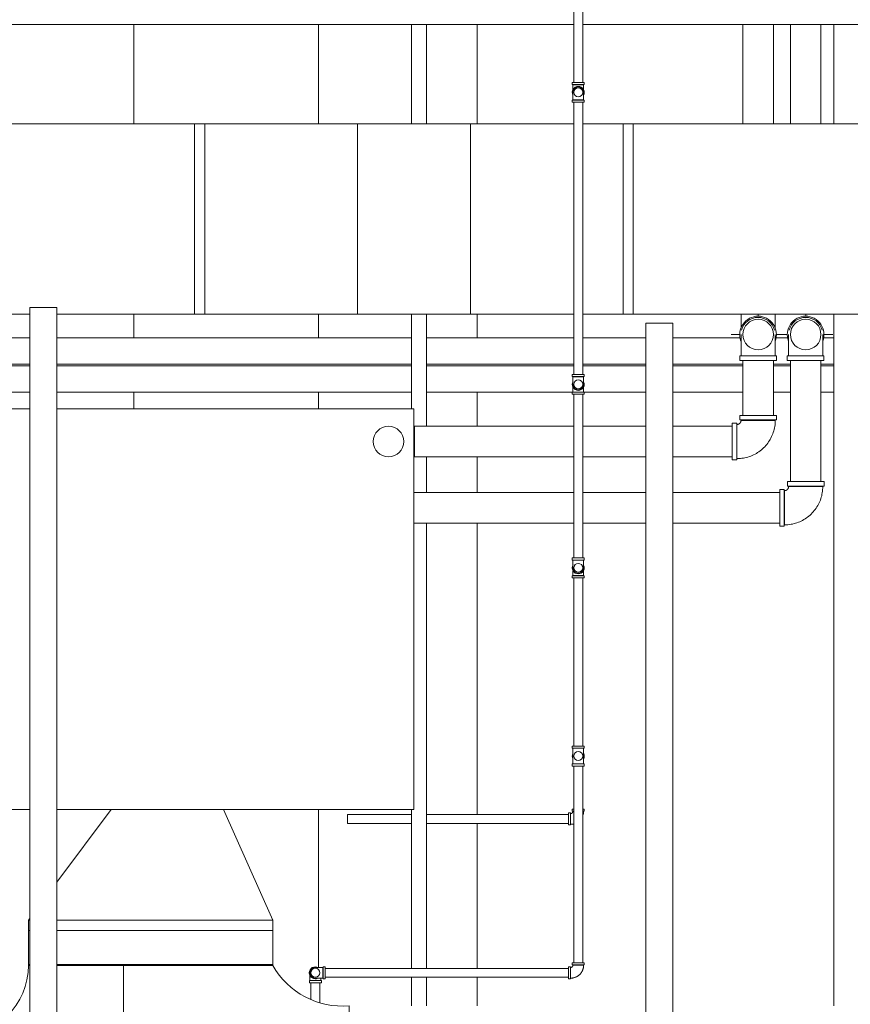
# Model space of a CAD drawing. Header units: inches. Extents: x -721 to 743, y -277 to 235.
# Tile 6 of 15: x -484 to -362, y -31 to 114. Entities that reach past the tile are written whole.
import ezdxf

# ---------------------------------------------------------------- set-up
doc = ezdxf.new("R2010")
doc.units = ezdxf.units.IN
doc.header["$MEASUREMENT"] = 0
for name, color, linetype, lineweight in [('E-LITE-EQPM', 33, 'Continuous', 13), ('E-POWR-CNDT', 130, 'Continuous', 13), ('M-EQPM', 50, 'Continuous', 13), ('M-HVAC-DUCT', 70, 'Continuous', 13), ('P-PIPE', 3, 'Continuous', 13), ('P-PIPE-CNTR', 3, 'Continuous', 13), ('S-BEAM', 12, 'Continuous', 13)]:
    doc.layers.add(name, color=color, linetype=linetype, lineweight=lineweight)

# ---------------------------------------------------------------- blocks, each defined once
blk = doc.blocks.new('Linear - 20_ 8_-2634348-Level 15')
at = {"layer": 'E-LITE-EQPM', "color": 55}
for p, q in [((-224, 2.07), (22.09, 2.07)), ((22.09, 2.07), (22.09, -1.93)), ((22.09, -1.93), (-224, -1.93))]:
    blk.add_line(p, q, dxfattribs=at)
blk = doc.blocks.new('UB-Universal Beam - T Form Beam-2722423-Level 15')
at = {"layer": 'S-BEAM', "color": 55}
for p, q in [((-198.28, 4), (-112.31, 4)), ((-108.31, 4), (-56.06, 4)), ((-53.87, 4), (-32.17, 4)), ((-30.86, 4), (-21.56, 4)), ((-17.56, 4), (-7.65, 4)), ((-2.38, 4), (-0.65, 4)), ((4.62, 4), (6.13, 4)), ((-112.31, 0.12), (-198.28, 0.12)), ((-56.06, 0.12), (-108.31, 0.12)), ((-32.17, 0.12), (-53.87, 0.12)), ((-21.56, 0.12), (-30.85, 0.12)), ((-7.26, 0.12), (-17.56, 0.12)), ((-0.26, 0.12), (-2.76, 0.12)), ((6.13, 0.12), (4.24, 0.12)), ((-112.31, -0.12), (-198.28, -0.12)), ((-56.06, -0.12), (-108.31, -0.12)), ((-32.17, -0.12), (-53.87, -0.12)), ((-21.56, -0.12), (-30.85, -0.12)), ((-7.26, -0.12), (-17.56, -0.12)), ((-0.26, -0.12), (-2.76, -0.12)), ((6.13, -0.12), (4.24, -0.12)), ((-198.28, -4), (-112.31, -4)), ((-108.31, -4), (-56.06, -4)), ((-53.87, -4), (-21.56, -4)), ((-17.56, -4), (-7.26, -4)), ((-2.76, -4), (-0.26, -4)), ((4.24, -4), (6.13, -4))]:
    blk.add_line(p, q, dxfattribs=at)
blk = doc.blocks.new('UB-Universal Beam - T Form Beam 2-2726097-Level 15')
at = {"layer": 'S-BEAM', "color": 55}
for p, q in [((-6.38, 8), (95.43, 8)), ((123.43, 8), (138.06, 8))]:
    blk.add_line(p, q, dxfattribs=at)
blk = doc.blocks.new('Beam Center - Beam Center-2726100-Level 15')
at = {"layer": 'S-BEAM', "color": 55}
for p, q in [((81.5, 13.61), (83.94, 13.61)), ((91.94, 13.61), (95.43, 13.61)), ((123.43, 13.61), (138.06, 13.61)), ((-0.73, -13.61), (22.5, -13.61)), ((81.5, -13.61), (83.94, -13.61)), ((91.94, -13.61), (95.43, -13.61)), ((123.43, -13.61), (138.06, -13.61))]:
    blk.add_line(p, q, dxfattribs=at)
blk = doc.blocks.new('Beam Center - Beam Center-2726087-Level 15')
at = {"layer": 'S-BEAM', "color": 55}
for p, q in [((-6.38, 31.04), (-2.18, 31.04)), ((-0.87, 31.04), (20.48, 31.04)), ((21.79, 31.04), (64.69, 31.04)), ((69.19, 31.04), (74.44, 31.04)), ((78.94, 31.04), (83.94, 31.04)), ((91.94, 31.04), (95.43, 31.04)), ((123.43, 31.04), (138.06, 31.04))]:
    blk.add_line(p, q, dxfattribs=at)
blk = doc.blocks.new('Mechanical Equipment_Unit 01 - Mechanical Equipment_Unit 01-2731651-Level 15')
at = {"layer": 'M-EQPM', "color": 55}
for p, q in [((-26, -28), (-26, 31)), ((-26, 31), (-20.59, 31)), ((-16.59, 31), (36, 31)), ((36, 31), (36, -28)), ((-20.59, -28), (-26, -28)), ((36, -28), (-16.59, -28))]:
    blk.add_line(p, q, dxfattribs=at)
blk = doc.blocks.new('Victaulic Grooved Elbow - Standard-V12-Level 15')
at = {"layer": 'P-PIPE', "color": 55}
for p, q in [((-610.45, 52.57), (-610.45, 52.87)), ((-609.57, 52.87), (-610.45, 52.87)), ((-610.45, 52.57), (-609.57, 52.57)), ((-610.36, 52.54), (-610.36, 52.57)), ((-610.36, 52.54), (-609.57, 52.54)), ((-609.57, 52.54), (-610.36, 52.54)), ((-608.68, 52.87), (-609.57, 52.87)), ((-609.57, 52.57), (-608.68, 52.57)), ((-609.57, 52.54), (-608.78, 52.54)), ((-608.78, 52.54), (-609.57, 52.54)), ((-608.78, 52.57), (-608.78, 52.54)), ((-608.68, 52.87), (-608.68, 52.57))]:
    blk.add_line(p, q, dxfattribs=at)
at = {"layer": 'P-PIPE', "color": 55, "flags": 128}
for points in [[(-610.36, 52.54), (-610.36, 52.49), (-610.36, 52.45), (-610.36, 52.4), (-610.36, 52.36), (-610.36, 52.31), (-610.36, 52.27), (-610.36, 52.23), (-610.36, 52.18), (-610.36, 52.14), (-610.36, 52.1), (-610.36, 52.06), (-610.36, 52.02), (-610.36, 51.98), (-610.36, 51.94), (-610.36, 51.9), (-610.36, 51.87), (-610.36, 51.83), (-610.36, 51.8), (-610.36, 51.77), (-610.36, 51.73), (-610.36, 51.7), (-610.36, 51.67), (-610.36, 51.65), (-610.36, 51.62), (-610.36, 51.59), (-610.36, 51.57), (-610.36, 51.55), (-610.36, 51.53), (-610.36, 51.51), (-610.36, 51.49), (-610.36, 51.48), (-610.36, 51.46), (-610.36, 51.45), (-610.36, 51.44), (-610.36, 51.43), (-610.36, 51.43), (-610.36, 51.42), (-610.36, 51.42), (-610.36, 51.42)], [(-608.78, 51.42), (-608.78, 51.42), (-608.78, 51.42), (-608.78, 51.43), (-608.78, 51.43), (-608.78, 51.44), (-608.78, 51.45), (-608.78, 51.46), (-608.78, 51.47), (-608.78, 51.49), (-608.78, 51.51), (-608.78, 51.52), (-608.78, 51.54), (-608.78, 51.57), (-608.78, 51.59), (-608.78, 51.61), (-608.78, 51.64), (-608.78, 51.67), (-608.78, 51.7), (-608.78, 51.73), (-608.78, 51.76), (-608.78, 51.79), (-608.78, 51.82), (-608.78, 51.86), (-608.78, 51.89), (-608.78, 51.93), (-608.78, 51.97), (-608.78, 52.01), (-608.78, 52.05), (-608.78, 52.09), (-608.78, 52.13), (-608.78, 52.17), (-608.78, 52.22), (-608.78, 52.26), (-608.78, 52.3), (-608.78, 52.35), (-608.78, 52.39), (-608.78, 52.44), (-608.78, 52.48), (-608.78, 52.53), (-608.78, 52.54)]]:
    blk.add_lwpolyline(points, dxfattribs=at)
at = {"layer": 'P-PIPE', "color": 55}
for radius, start, end in [(0.886, 150, 270), (0.791, 170.0923, 270), (0.791, 170.0923, 270), (0.886, 270, 26.8939), (0.791, 270, 9.6643), (0.791, 270, 9.6643)]:
    blk.add_arc((-609.57, 51.42), radius, start, end, dxfattribs=at)
blk = doc.blocks.new('Victaulic Grooved Elbow - Standard-V13-Level 15')
at = {"layer": 'P-PIPE', "color": 55}
for p, q in [((-610.45, 98.46), (-610.45, 98.77)), ((-609.57, 98.77), (-610.45, 98.77)), ((-610.36, 98.77), (-610.36, 98.8)), ((-609.57, 98.8), (-610.33, 98.8)), ((-610.33, 98.8), (-609.57, 98.8)), ((-608.8, 98.8), (-609.57, 98.8)), ((-609.57, 98.8), (-608.8, 98.8)), ((-608.68, 98.77), (-609.57, 98.77)), ((-608.78, 98.8), (-608.78, 98.77)), ((-608.68, 98.77), (-608.68, 98.46)), ((-610.45, 98.46), (-609.57, 98.46)), ((-609.57, 98.46), (-608.68, 98.46))]:
    blk.add_line(p, q, dxfattribs=at)
at = {"layer": 'P-PIPE', "color": 55, "flags": 128}
for points in [[(-610.36, 99.92), (-610.36, 99.92), (-610.36, 99.91), (-610.36, 99.91), (-610.36, 99.9), (-610.36, 99.89), (-610.36, 99.88), (-610.36, 99.87), (-610.36, 99.86), (-610.36, 99.85), (-610.36, 99.83), (-610.36, 99.81), (-610.36, 99.79), (-610.36, 99.77), (-610.36, 99.75), (-610.36, 99.72), (-610.36, 99.7), (-610.36, 99.67), (-610.36, 99.64), (-610.36, 99.61), (-610.36, 99.58), (-610.36, 99.54), (-610.36, 99.51), (-610.36, 99.48), (-610.36, 99.44), (-610.36, 99.4), (-610.36, 99.36), (-610.36, 99.32), (-610.36, 99.28), (-610.36, 99.24), (-610.36, 99.2), (-610.36, 99.16), (-610.36, 99.12), (-610.36, 99.07), (-610.36, 99.03), (-610.36, 98.99), (-610.36, 98.94), (-610.36, 98.9), (-610.36, 98.85), (-610.36, 98.81), (-610.36, 98.8)], [(-608.78, 98.8), (-608.78, 98.84), (-608.78, 98.89), (-608.78, 98.93), (-608.78, 98.98), (-608.78, 99.02), (-608.78, 99.06), (-608.78, 99.11), (-608.78, 99.15), (-608.78, 99.19), (-608.78, 99.23), (-608.78, 99.27), (-608.78, 99.31), (-608.78, 99.35), (-608.78, 99.39), (-608.78, 99.43), (-608.78, 99.47), (-608.78, 99.5), (-608.78, 99.54), (-608.78, 99.57), (-608.78, 99.6), (-608.78, 99.63), (-608.78, 99.66), (-608.78, 99.69), (-608.78, 99.71), (-608.78, 99.74), (-608.78, 99.76), (-608.78, 99.78), (-608.78, 99.81), (-608.78, 99.82), (-608.78, 99.84), (-608.78, 99.86), (-608.78, 99.87), (-608.78, 99.88), (-608.78, 99.89), (-608.78, 99.9), (-608.78, 99.91), (-608.78, 99.91), (-608.78, 99.92), (-608.78, 99.92)]]:
    blk.add_lwpolyline(points, dxfattribs=at)
at = {"layer": 'P-PIPE', "color": 55}
for radius, start, end in [(0.886, 90, 207.1809), (0.791, 90, 187.2696), (0.791, 90, 187.2696), (0.886, 330, 90), (0.791, 349.9886, 90), (0.791, 349.9886, 90)]:
    blk.add_arc((-609.57, 99.92), radius, start, end, dxfattribs=at)
blk = doc.blocks.new('Victaulic Grooved Elbow - Standard-V15-Level 15')
at = {"layer": 'P-PIPE', "color": 55}
for p, q in [((-402.98, 104.32), (-402.98, 104.62)), ((-402.09, 104.62), (-402.98, 104.62)), ((-401.2, 104.62), (-402.09, 104.62)), ((-401.2, 104.62), (-401.2, 104.32)), ((-402.98, 104.32), (-402.09, 104.32)), ((-402.88, 104.29), (-402.88, 104.32)), ((-402.88, 104.29), (-402.09, 104.29)), ((-402.09, 104.29), (-402.88, 104.29)), ((-402.77, 104.29), (-402.85, 104.29)), ((-402.85, 104.29), (-402.77, 104.29)), ((-402.09, 104.32), (-401.2, 104.32)), ((-402.09, 104.29), (-401.3, 104.29)), ((-401.3, 104.29), (-402.09, 104.29)), ((-401.32, 104.29), (-401.4, 104.29)), ((-401.4, 104.29), (-401.32, 104.29)), ((-401.3, 104.32), (-401.3, 104.29))]:
    blk.add_line(p, q, dxfattribs=at)
at = {"layer": 'P-PIPE', "color": 55, "flags": 128}
for points in [[(-402.88, 103.57), (-402.88, 103.61), (-402.88, 103.64), (-402.88, 103.68), (-402.88, 103.72), (-402.88, 103.76), (-402.88, 103.8), (-402.88, 103.84), (-402.88, 103.88), (-402.88, 103.92), (-402.88, 103.97), (-402.88, 104.01), (-402.88, 104.05), (-402.88, 104.1), (-402.88, 104.14), (-402.88, 104.19), (-402.88, 104.23), (-402.88, 104.28), (-402.88, 104.29)], [(-401.3, 104.29), (-401.3, 104.24), (-401.3, 104.2), (-401.3, 104.15), (-401.3, 104.11), (-401.3, 104.06), (-401.3, 104.02), (-401.3, 103.98), (-401.3, 103.93), (-401.3, 103.89), (-401.3, 103.85), (-401.3, 103.81), (-401.3, 103.77), (-401.3, 103.73), (-401.3, 103.69), (-401.3, 103.65), (-401.3, 103.62), (-401.3, 103.58)]]:
    blk.add_lwpolyline(points, dxfattribs=at)
blk = doc.blocks.new('Victaulic Grooved Elbow - Standard-V18-Level 15')
at = {"layer": 'P-PIPE', "color": 55}
for p, q in [((-0.89, 1.15), (-0.89, 1.45)), ((0.89, 1.45), (-0.89, 1.45)), ((0.89, 1.45), (0.89, 1.15)), ((-1.45, 0.89), (-1.15, 0.89)), ((-1.45, 0.89), (-1.45, -0.89)), ((-1.15, -0.89), (-1.15, 0.89)), ((-1.15, 0.79), (-1.12, 0.79)), ((-1.12, 0.79), (-1.12, 0.76)), ((-1.12, -0.79), (-1.12, 0.79)), ((-1.12, 0.79), (-1.12, -0.79)), ((-1.12, 0.76), (-1.12, 0.79)), ((-0.89, 1.15), (0.89, 1.15)), ((-0.79, 1.12), (-0.79, 1.15)), ((-0.76, 1.12), (-0.79, 1.12)), ((-0.79, 1.12), (0.79, 1.12)), ((0.79, 1.12), (-0.79, 1.12)), ((-0.79, 1.12), (-0.76, 1.12)), ((0.79, 1.12), (0.76, 1.12)), ((0.76, 1.12), (0.79, 1.12)), ((0.79, 1.15), (0.79, 1.12)), ((-1.15, -0.89), (-1.45, -0.89)), ((-1.12, -0.79), (-1.15, -0.79)), ((-1.12, -0.76), (-1.12, -0.79)), ((-1.12, -0.79), (-1.12, -0.76))]:
    blk.add_line(p, q, dxfattribs=at)
at = {"layer": 'P-PIPE', "color": 55, "flags": 128}
for points in [[(0.79, 1.12), (0.79, 1.04), (0.79, 0.97), (0.78, 0.89), (0.77, 0.82), (0.75, 0.74), (0.74, 0.67), (0.72, 0.59), (0.69, 0.52), (0.67, 0.45), (0.64, 0.38), (0.61, 0.31), (0.58, 0.24), (0.54, 0.17), (0.5, 0.1), (0.46, 0.04), (0.41, -0.02), (0.37, -0.08), (0.32, -0.14), (0.27, -0.2), (0.21, -0.25), (0.16, -0.3), (0.1, -0.35), (0.04, -0.4), (-0.02, -0.45), (-0.09, -0.49), (-0.15, -0.53), (-0.22, -0.57), (-0.29, -0.6), (-0.36, -0.63), (-0.43, -0.66), (-0.5, -0.69), (-0.57, -0.71), (-0.65, -0.73), (-0.72, -0.75), (-0.8, -0.76), (-0.87, -0.78), (-0.95, -0.78), (-1.02, -0.79), (-1.1, -0.79), (-1.12, -0.79)], [(-1.12, 0.79), (-1.11, 0.79), (-1.09, 0.79), (-1.08, 0.79), (-1.07, 0.8), (-1.05, 0.8), (-1.04, 0.8), (-1.03, 0.8), (-1.02, 0.81), (-1, 0.81), (-0.99, 0.82), (-0.98, 0.82), (-0.97, 0.83), (-0.96, 0.83), (-0.95, 0.84), (-0.93, 0.85), (-0.92, 0.86), (-0.91, 0.86), (-0.9, 0.87), (-0.89, 0.88), (-0.88, 0.89), (-0.88, 0.9), (-0.87, 0.91), (-0.86, 0.92), (-0.85, 0.93), (-0.84, 0.94), (-0.84, 0.95), (-0.83, 0.97), (-0.82, 0.98), (-0.82, 0.99), (-0.81, 1), (-0.81, 1.01), (-0.81, 1.03), (-0.8, 1.04), (-0.8, 1.05), (-0.8, 1.06), (-0.79, 1.08), (-0.79, 1.09), (-0.79, 1.1), (-0.79, 1.12), (-0.79, 1.12)]]:
    blk.add_lwpolyline(points, dxfattribs=at)
blk = doc.blocks.new('Victaulic Grooved Elbow - Standard-V19-Level 15')
at = {"layer": 'P-PIPE', "color": 55}
for p, q in [((-441.7, -27.89), (-441.7, -27.59)), ((-440.82, -27.59), (-441.7, -27.59)), ((-441.7, -27.89), (-440.82, -27.89)), ((-441.61, -27.59), (-441.61, -27.55)), ((-440.82, -27.55), (-441.61, -27.55)), ((-441.61, -27.55), (-440.82, -27.55)), ((-441.58, -27.55), (-441.5, -27.55)), ((-441.5, -27.55), (-441.58, -27.55)), ((-440.03, -27.55), (-440.82, -27.55)), ((-440.82, -27.55), (-440.03, -27.55)), ((-439.93, -27.59), (-440.82, -27.59)), ((-440.82, -27.89), (-439.93, -27.89)), ((-440.13, -27.55), (-440.05, -27.55)), ((-440.05, -27.55), (-440.13, -27.55)), ((-440.03, -27.55), (-440.03, -27.59)), ((-439.93, -27.59), (-439.93, -27.89))]:
    blk.add_line(p, q, dxfattribs=at)
at = {"layer": 'P-PIPE', "color": 55, "flags": 128}
for points in [[(-441.61, -27.55), (-441.61, -27.51), (-441.61, -27.46), (-441.61, -27.42), (-441.61, -27.38), (-441.61, -27.33), (-441.61, -27.29), (-441.61, -27.24), (-441.61, -27.2), (-441.61, -27.16), (-441.61, -27.12), (-441.61, -27.08), (-441.61, -27.04), (-441.61, -27), (-441.61, -26.96), (-441.61, -26.92), (-441.61, -26.89), (-441.61, -26.85)], [(-440.03, -27.19), (-440.03, -27.23), (-440.03, -27.28), (-440.03, -27.32), (-440.03, -27.36), (-440.03, -27.41), (-440.03, -27.45), (-440.03, -27.5), (-440.03, -27.54), (-440.03, -27.55)]]:
    blk.add_lwpolyline(points, dxfattribs=at)
blk = doc.blocks.new('Victaulic Grooved Elbow - Standard-V20-Level 15')
at = {"layer": 'P-PIPE', "color": 55}
for p, q in [((-0.89, 1.15), (-0.89, 1.45)), ((-0.66, 1.45), (-0.89, 1.45)), ((0.89, 1.45), (0.66, 1.45)), ((0.89, 1.45), (0.89, 1.15)), ((-1.45, 0.89), (-1.15, 0.89)), ((-1.45, 0.89), (-1.45, -0.89)), ((-1.15, -0.89), (-1.15, 0.89)), ((-1.15, 0.79), (-1.12, 0.79)), ((-1.12, 0.79), (-1.12, 0.76)), ((-1.12, -0.79), (-1.12, 0.79)), ((-1.12, 0.79), (-1.12, -0.79)), ((-1.12, 0.76), (-1.12, 0.79)), ((-0.89, 1.15), (-0.66, 1.15)), ((-0.79, 1.12), (-0.79, 1.15)), ((-0.76, 1.12), (-0.79, 1.12)), ((-0.79, 1.12), (-0.69, 1.12)), ((-0.69, 1.12), (-0.79, 1.12)), ((-0.79, 1.12), (-0.76, 1.12)), ((0.66, 1.15), (0.89, 1.15)), ((0.69, 1.12), (0.79, 1.12)), ((0.79, 1.12), (0.69, 1.12)), ((0.79, 1.12), (0.76, 1.12)), ((0.76, 1.12), (0.79, 1.12)), ((0.79, 1.15), (0.79, 1.12)), ((-1.15, -0.89), (-1.45, -0.89)), ((-1.12, -0.79), (-1.15, -0.79)), ((-1.12, -0.76), (-1.12, -0.79)), ((-1.12, -0.79), (-1.12, -0.76))]:
    blk.add_line(p, q, dxfattribs=at)
at = {"layer": 'P-PIPE', "color": 55, "flags": 128}
for points in [[(-1.12, 0.79), (-1.11, 0.79), (-1.09, 0.79), (-1.08, 0.79), (-1.07, 0.8), (-1.05, 0.8), (-1.04, 0.8), (-1.03, 0.8), (-1.02, 0.81), (-1, 0.81), (-0.99, 0.82), (-0.98, 0.82), (-0.97, 0.83), (-0.96, 0.83), (-0.95, 0.84), (-0.93, 0.85), (-0.92, 0.86), (-0.91, 0.86), (-0.9, 0.87), (-0.89, 0.88), (-0.88, 0.89), (-0.88, 0.9), (-0.87, 0.91), (-0.86, 0.92), (-0.85, 0.93), (-0.84, 0.94), (-0.84, 0.95), (-0.83, 0.97), (-0.82, 0.98), (-0.82, 0.99), (-0.81, 1), (-0.81, 1.01), (-0.81, 1.03), (-0.8, 1.04), (-0.8, 1.05), (-0.8, 1.06), (-0.79, 1.08), (-0.79, 1.09), (-0.79, 1.1), (-0.79, 1.12), (-0.79, 1.12)], [(0.79, 1.12), (0.79, 1.04), (0.79, 0.97), (0.78, 0.89), (0.77, 0.82), (0.75, 0.74), (0.74, 0.67), (0.72, 0.59), (0.69, 0.52), (0.67, 0.45)], [(-0.65, -0.73), (-0.72, -0.75), (-0.8, -0.76), (-0.87, -0.78), (-0.95, -0.78), (-1.02, -0.79), (-1.1, -0.79), (-1.12, -0.79)]]:
    blk.add_lwpolyline(points, dxfattribs=at)
blk = doc.blocks.new('Rectangular Length Eccentric Transition - DTL - Standard-2748638-Level 15')
at = {"layer": 'M-HVAC-DUCT', "color": 55}
for p, q in [((0, 14), (0, -14)), ((1.5, 14), (0, 14)), ((1.5, -14), (1.5, 14)), ((23.96875, 14), (1.5, 14)), ((1.5, 14), (1.5, -14)), ((23.96875, 14), (23.96875, -14)), ((24, 14), (23.96875, 14)), ((23.96875, -14), (23.96875, 14)), ((24, -14), (24, 14)), ((0, -14), (1.5, -14)), ((23.96875, -14), (1.5, -14)), ((23.96875, -14), (24, -14))]:
    blk.add_line(p, q, dxfattribs=at)
blk = doc.blocks.new('Rectangular Length Eccentric Transition - DTL - Standard-V23-Level 15')
at = {"layer": 'M-HVAC-DUCT', "color": 55}
for p, q in [((0, 14), (0, -14)), ((1.5, 14), (0, 14)), ((1.5, -14), (1.5, 14)), ((7.46, 14), (1.5, 14)), ((1.5, 14), (1.5, -14)), ((23.97, 14), (8.77, 14)), ((23.97, 14), (23.97, -14)), ((24, 14), (23.97, 14)), ((23.97, -14), (23.97, 14)), ((24, -14), (24, 14)), ((0, -14), (1.5, -14)), ((7.45, -14), (1.5, -14)), ((23.97, -14), (8.77, -14)), ((23.97, -14), (24, -14))]:
    blk.add_line(p, q, dxfattribs=at)
blk = doc.blocks.new('Threaded Elbow - Standard-V36-Level 15')
at = {"layer": 'P-PIPE', "color": 55}
for p, q in [((-2.7, 3.19), (-2.7, 3.85)), ((2.7, 3.85), (-2.7, 3.85)), ((-2.7, 3.19), (2.7, 3.19)), ((-2.52, 3.12), (-2.52, 3.19)), ((-2.52, 3.12), (2.52, 3.12)), ((2.52, 3.12), (-2.52, 3.12)), ((2.52, 3.19), (2.52, 3.12)), ((2.7, 3.85), (2.7, 3.19)), ((-3.82, 2.7), (-3.15, 2.7)), ((-3.82, 2.7), (-3.82, -2.7)), ((-3.15, -2.7), (-3.15, 2.7)), ((-3.15, 2.52), (-3.12, 2.52)), ((-3.12, -2.52), (-3.12, 2.52)), ((-3.12, 2.52), (-3.12, -2.52)), ((-3.15, -2.7), (-3.82, -2.7)), ((-3.12, -2.52), (-3.15, -2.52))]:
    blk.add_line(p, q, dxfattribs=at)
at = {"layer": 'P-PIPE', "color": 55, "flags": 128}
for points in [[(2.52, 3.12), (2.51, 2.9), (2.5, 2.67), (2.48, 2.45), (2.44, 2.22), (2.4, 2), (2.36, 1.78), (2.3, 1.56), (2.23, 1.35), (2.16, 1.14), (2.07, 0.93), (1.98, 0.72), (1.88, 0.52), (1.77, 0.32), (1.66, 0.13), (1.53, -0.06), (1.4, -0.25), (1.26, -0.42), (1.12, -0.6), (0.97, -0.76), (0.81, -0.92), (0.64, -1.08), (0.47, -1.22), (0.29, -1.36), (0.11, -1.5), (-0.08, -1.62), (-0.27, -1.74), (-0.46, -1.85), (-0.67, -1.95), (-0.87, -2.05), (-1.08, -2.13), (-1.29, -2.21), (-1.51, -2.28), (-1.72, -2.34), (-1.94, -2.39), (-2.16, -2.43), (-2.39, -2.47), (-2.61, -2.49), (-2.84, -2.51), (-3.06, -2.52), (-3.12, -2.52)], [(-3.12, 2.52), (-3.1, 2.52), (-3.07, 2.52), (-3.05, 2.52), (-3.03, 2.52), (-3, 2.53), (-2.98, 2.53), (-2.96, 2.54), (-2.93, 2.55), (-2.91, 2.56), (-2.89, 2.56), (-2.86, 2.57), (-2.84, 2.59), (-2.82, 2.6), (-2.8, 2.61), (-2.78, 2.62), (-2.76, 2.64), (-2.74, 2.65), (-2.72, 2.67), (-2.71, 2.68), (-2.69, 2.7), (-2.67, 2.72), (-2.66, 2.74), (-2.64, 2.76), (-2.63, 2.78), (-2.61, 2.8), (-2.6, 2.82), (-2.59, 2.84), (-2.58, 2.86), (-2.57, 2.88), (-2.56, 2.9), (-2.55, 2.93), (-2.54, 2.95), (-2.54, 2.97), (-2.53, 3), (-2.53, 3.02), (-2.52, 3.04), (-2.52, 3.07), (-2.52, 3.09), (-2.52, 3.12), (-2.52, 3.12)]]:
    blk.add_lwpolyline(points, dxfattribs=at)
blk = doc.blocks.new('Threaded Elbow - Standard-V25-Level 15')
at = {"layer": 'P-PIPE', "color": 55}
for p, q in [((-344.31, 148.26), (-343.65, 148.26)), ((-344.31, 148.26), (-344.31, 145.56)), ((-343.65, 145.56), (-343.65, 148.26)), ((-343.65, 148.07), (-343.62, 148.07)), ((-343.62, 145.56), (-343.62, 148.07)), ((-343.62, 148.07), (-343.62, 145.56)), ((-344.31, 145.56), (-344.31, 142.86)), ((-343.65, 142.86), (-343.65, 145.56)), ((-343.62, 143.04), (-343.62, 145.56)), ((-343.62, 145.56), (-343.62, 143.04)), ((-343.65, 142.86), (-344.31, 142.86)), ((-343.62, 143.04), (-343.65, 143.04))]:
    blk.add_line(p, q, dxfattribs=at)
at = {"layer": 'P-PIPE', "color": 55, "flags": 128}
for points in [[(-340.5, 148.07), (-340.5, 148.07), (-340.51, 148.07), (-340.52, 148.07), (-340.54, 148.07), (-340.56, 148.07), (-340.59, 148.07), (-340.62, 148.07), (-340.66, 148.07), (-340.7, 148.07), (-340.74, 148.07), (-340.79, 148.07), (-340.85, 148.07), (-340.91, 148.07), (-340.97, 148.07), (-341.04, 148.07), (-341.12, 148.07), (-341.19, 148.07), (-341.27, 148.07), (-341.36, 148.07), (-341.44, 148.07), (-341.54, 148.07), (-341.63, 148.07), (-341.73, 148.07), (-341.83, 148.07), (-341.93, 148.07), (-342.04, 148.07), (-342.15, 148.07), (-342.26, 148.07), (-342.37, 148.07), (-342.49, 148.07), (-342.61, 148.07), (-342.72, 148.07), (-342.84, 148.07), (-342.97, 148.07), (-343.09, 148.07), (-343.21, 148.07), (-343.34, 148.07), (-343.46, 148.07), (-343.59, 148.07), (-343.62, 148.07)], [(-343.62, 143.04), (-343.5, 143.04), (-343.37, 143.04), (-343.25, 143.04), (-343.12, 143.04), (-343, 143.04), (-342.88, 143.04), (-342.76, 143.04), (-342.64, 143.04), (-342.52, 143.04), (-342.4, 143.04), (-342.29, 143.04), (-342.18, 143.04), (-342.07, 143.04), (-341.96, 143.04), (-341.86, 143.04), (-341.76, 143.04), (-341.66, 143.04), (-341.56, 143.04), (-341.47, 143.04), (-341.38, 143.04), (-341.29, 143.04), (-341.21, 143.04), (-341.14, 143.04), (-341.06, 143.04), (-340.99, 143.04), (-340.93, 143.04), (-340.87, 143.04), (-340.81, 143.04), (-340.76, 143.04), (-340.71, 143.04), (-340.67, 143.04), (-340.63, 143.04), (-340.59, 143.04), (-340.57, 143.04), (-340.54, 143.04), (-340.52, 143.04), (-340.51, 143.04), (-340.5, 143.04), (-340.5, 143.04), (-340.5, 143.04)]]:
    blk.add_lwpolyline(points, dxfattribs=at)
at = {"layer": 'P-PIPE', "color": 55}
for radius, start, end in [(2.7, 0, 110.86), (2.52, 0, 75), (2.52, 0, 75), (2.7, 248.8355, 0), (2.52, 285, 0), (2.52, 285, 0)]:
    blk.add_arc((-340.5, 145.56), radius, start, end, dxfattribs=at)
blk = doc.blocks.new('Threaded Elbow - Standard-V37-Level 15')
at = {"layer": 'P-PIPE', "color": 55, "flags": 128}
for points in [[(-378.11, 68.47), (-378.11, 68.56), (-378.11, 68.65), (-378.11, 68.75), (-378.11, 68.85), (-378.11, 68.96), (-378.11, 69.06), (-378.11, 69.17), (-378.11, 69.28), (-378.11, 69.4), (-378.11, 69.51), (-378.11, 69.63), (-378.11, 69.75), (-378.11, 69.87), (-378.11, 69.99), (-378.11, 70.11), (-378.11, 70.24), (-378.11, 70.36), (-378.11, 70.49)], [(-373.08, 70.52), (-373.08, 70.39), (-373.08, 70.27), (-373.08, 70.15), (-373.08, 70.02), (-373.08, 69.9), (-373.08, 69.78), (-373.08, 69.66), (-373.08, 69.54), (-373.08, 69.43), (-373.08, 69.31), (-373.08, 69.2), (-373.08, 69.09), (-373.08, 68.99), (-373.08, 68.88), (-373.08, 68.78), (-373.08, 68.68), (-373.08, 68.59), (-373.08, 68.49), (-373.08, 68.44)]]:
    blk.add_lwpolyline(points, dxfattribs=at)
blk = doc.blocks.new('Rectangular Wye - Curved - Transition - Standard-2748654-Level 15')
at = {"layer": 'M-HVAC-DUCT', "color": 55}
for p, q in [((-33.25, -2.81), (-33.25, 23.23)), ((28.25, 19.71), (28.25, 1.71)), ((0, 2.25), (0, -8.75)), ((28.25, 1.71), (24.46, 1.71)), ((-22, -8.87), (-22, -8.75)), ((-22, -8.75), (9.8, -8.75)), ((0, -8.75), (-22, -8.75)), ((9.8, -8.87), (-22, -8.87)), ((13.8, -8.75), (14, -8.75)), ((14, -8.87), (13.8, -8.87)), ((14, -8.75), (14, -8.87))]:
    blk.add_line(p, q, dxfattribs=at)
for centre, radius, start, end in [((-34.4, -15.43), 38.68, 27.1993, 88.2963), ((27.46, -10.59), 30.32, 88.5074, 116.8137), ((27.46, -10.59), 30.32, 125.6873, 154.9319), ((24.46, -8.75), 10.46, 90, 180), ((-32.21, -14.46), 11.7, 29.2332, 95.0965)]:
    blk.add_arc(centre, radius, start, end, dxfattribs=at)
blk = doc.blocks.new('Rectangular Length Eccentric Transition - DTL - Standard-2748657-Level 15')
at = {"layer": 'M-HVAC-DUCT', "color": 55}
for p, q in [((0, 18), (0, 17.8)), ((1.5, 18), (0, 18)), ((1.5, 17.8), (1.5, 18)), ((1.76, 17.8), (1.5, 18)), ((1.5, 18), (1.5, 17.8)), ((0, 13.8), (0, -18)), ((1.5, -18), (1.5, 13.8)), ((1.5, 13.8), (1.5, -18)), ((17.8, 5.83), (7.12, 13.8)), ((17.8, -10.75), (1.5, -18)), ((0, -18), (1.5, -18))]:
    blk.add_line(p, q, dxfattribs=at)

msp = doc.modelspace()

# ---------------------------------------------------------------- linework, layer by layer
at = {"layer": 'E-POWR-CNDT', "color": 55}
for p, q in [((-402.75, 113.14), (-608.91, 113.14)), ((-426.64, 98.52), (-426.64, 113.14)), ((-424.45, 113.14), (-424.45, 98.52)), ((-309.79, 113.14), (-401.43, 113.14)), ((-426.64, 56.59), (-426.64, 70.52)), ((-424.45, 70.52), (-424.45, 54.02)), ((-424.45, 49.52), (-424.45, 44.27)), ((-424.45, 39.77), (-424.45, -25.78)), ((-426.64, -25.78), (-426.64, -2.41)), ((-426.64, -31.3), (-426.64, -27.08)), ((-424.45, -27.09), (-424.45, -31.3))]:
    msp.add_line(p, q, dxfattribs=at)
at = {"layer": 'M-HVAC-DUCT', "color": 55}
for p, q in [((-608.68, 98.52), (-458.6, 98.52)), ((-458.6, 70.52), (-458.6, 98.52)), ((-434.6, 98.52), (-434.6, 70.52)), ((-434.6, 98.52), (-417.98, 98.52)), ((-417.98, 70.52), (-417.98, 98.52)), ((-393.98, 98.52), (-393.98, 70.52)), ((-393.98, 98.52), (-323.81, 98.52)), ((-482.89, 70.52), (-568.86, 70.52)), ((-458.6, 70.52), (-478.89, 70.52)), ((-417.98, 70.52), (-434.6, 70.52)), ((-323.81, 70.52), (-393.98, 70.52)), ((-482.89, -20.21), (-483.08, -20.21)), ((-483.08, -25.21), (-483.08, -20.21)), ((-447.08, -20.21), (-478.89, -20.21)), ((-447.08, -20.21), (-447.08, -25.21)), ((-483.08, -25.21), (-482.89, -25.21)), ((-478.89, -25.21), (-447.08, -25.21))]:
    msp.add_line(p, q, dxfattribs=at)
at = {"layer": 'P-PIPE', "color": 55}
for p, q in [((-402.75, 104.62), (-402.75, 121.77)), ((-401.43, 121.77), (-401.43, 104.62)), ((-377.84, 98.52), (-377.84, 113.14)), ((-373.34, 113.14), (-373.34, 98.52)), ((-370.84, 98.52), (-370.84, 113.14)), ((-366.34, 113.14), (-366.34, 98.52)), ((-402.75, 61.63), (-402.75, 101.71)), ((-401.43, 101.71), (-401.43, 61.63)), ((-377.84, 55.62), (-377.84, 63.71)), ((-373.34, 63.71), (-373.34, 55.62)), ((-370.84, 45.87), (-370.84, 63.71)), ((-366.34, 63.71), (-366.34, 45.87)), ((-402.75, 34.63), (-402.75, 58.72)), ((-401.43, 58.72), (-401.43, 34.63)), ((-426.23, 54.02), (-402.74, 54.02)), ((-426.23, 54.02), (-426.23, 49.52)), ((-401.43, 54.02), (-392.14, 54.02)), ((-388.14, 54.02), (-379.41, 54.02)), ((-402.74, 49.52), (-426.23, 49.52)), ((-392.14, 49.52), (-401.43, 49.52)), ((-379.41, 49.52), (-388.14, 49.52)), ((-426.29, 44.27), (-402.75, 44.27)), ((-401.43, 44.27), (-392.14, 44.27)), ((-388.14, 44.27), (-372.41, 44.27)), ((-402.75, 39.77), (-426.29, 39.77)), ((-392.14, 39.77), (-401.44, 39.77)), ((-372.41, 39.77), (-388.14, 39.77)), ((-402.75, 6.93), (-402.75, 31.72)), ((-401.43, 31.72), (-401.43, 6.93)), ((-402.98, 6.63), (-402.98, 6.93)), ((-402.09, 6.93), (-402.98, 6.93)), ((-402.98, 6.63), (-402.09, 6.63)), ((-402.88, 4.31), (-402.88, 6.63)), ((-401.2, 6.93), (-402.09, 6.93)), ((-402.09, 6.63), (-401.2, 6.63)), ((-401.3, 6.63), (-401.3, 4.31)), ((-401.2, 6.93), (-401.2, 6.63)), ((-402.98, 4), (-402.98, 4.31)), ((-402.09, 4.31), (-402.98, 4.31)), ((-402.98, 4), (-402.09, 4)), ((-402.75, -24.98), (-402.75, 4)), ((-401.2, 4.31), (-402.09, 4.31)), ((-402.09, 4), (-401.2, 4)), ((-401.43, 4), (-401.43, -24.98)), ((-401.2, 4.31), (-401.2, 4)), ((-436.09, -3.12), (-426.64, -3.12)), ((-436.09, -3.12), (-436.09, -4.44)), ((-424.45, -3.12), (-403.54, -3.12)), ((-426.64, -4.44), (-436.09, -4.44)), ((-403.54, -4.44), (-424.45, -4.44)), ((-439.36, -25.78), (-403.54, -25.78)), ((-403.54, -27.09), (-439.36, -27.09)), ((-441.48, -30.33), (-441.48, -27.89)), ((-440.16, -27.89), (-440.16, -30.84))]:
    msp.add_line(p, q, dxfattribs=at)
for centre, radius, start, end in [((-402.09, 103.17), 0.658, 0, 180), ((-402.09, 103.17), 0.657, 180, 0), ((-375.59, 67.52), 2.25, 0, 180), ((-368.59, 67.52), 2.25, 0, 180), ((-375.59, 67.52), 2.25, 180, 360), ((-368.59, 67.52), 2.25, 180, 360), ((-402.09, 60.18), 0.657, 0, 180), ((-402.09, 60.18), 0.658, 180, 0), ((-430.04, 51.77), 2.25, 0, 180), ((-430.04, 51.77), 2.25, 180, 360), ((-402.09, 33.18), 0.658, 0, 180), ((-402.09, 33.18), 0.657, 180, 0), ((-402.09, 5.47), 0.886, 154.1003, 205.8997), ((-402.09, 5.47), 0.657, 0, 180), ((-402.09, 5.47), 0.886, 334.1003, 25.8997), ((-402.09, 5.47), 0.658, 180, 360), ((-440.82, -26.43), 0.657, 0, 180), ((-440.82, -26.43), 0.658, 180, 360)]:
    msp.add_arc(centre, radius, start, end, dxfattribs=at)
at = {"layer": 'P-PIPE-CNTR', "color": 55}
for p, q in [((-375.59, 70.22), (-375.59, 70.52)), ((-368.59, 70.22), (-368.59, 70.52)), ((-379.59, 67.52), (-378.29, 67.52)), ((-372.89, 67.52), (-371.59, 67.52)), ((-372.59, 67.52), (-371.29, 67.52)), ((-365.89, 67.52), (-364.59, 67.52))]:
    msp.add_line(p, q, dxfattribs=at)

# ---------------------------------------------------------------- block references
at = {"layer": 'E-LITE-EQPM', "color": 55, "rotation": 89.9999999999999}
for p in [(-480.82, 49.39), (-390.07, 47.11)]:
    msp.add_blockref('Linear - 20_ 8_-2634348-Level 15', p, dxfattribs=at)
at = {"layer": 'M-EQPM', "color": 55}
msp.add_blockref('Mechanical Equipment_Unit 01 - Mechanical Equipment_Unit 01-2731651-Level 15', (-462.29, 25.59), dxfattribs=at)
at = {"layer": 'M-HVAC-DUCT', "color": 55}
msp.add_blockref('Rectangular Length Eccentric Transition - DTL - Standard-2748638-Level 15', (-458.6, 84.52), dxfattribs=at)
for name, p, rotation in [('Rectangular Length Eccentric Transition - DTL - Standard-V23-Level 15', (-393.98, 84.52), 180), ('Rectangular Length Eccentric Transition - DTL - Standard-2748657-Level 15', (-465.08, -20.21), 90), ('Rectangular Wye - Curved - Transition - Standard-2748654-Level 15', (-469.08, -34.09), 180)]:
    msp.add_blockref(name, p, dxfattribs=dict(at, rotation=rotation))
at = {"layer": 'P-PIPE', "color": 55}
for name, p in [('Victaulic Grooved Elbow - Standard-V15-Level 15', (0, 0)), ('Victaulic Grooved Elbow - Standard-V13-Level 15', (207.48, 3.25)), ('Threaded Elbow - Standard-V37-Level 15', (0, 0)), ('Victaulic Grooved Elbow - Standard-V12-Level 15', (207.48, 8.76)), ('Threaded Elbow - Standard-V36-Level 15', (-375.59, 51.77)), ('Threaded Elbow - Standard-V36-Level 15', (-368.59, 42.02)), ('Victaulic Grooved Elbow - Standard-V12-Level 15', (207.48, -18.24)), ('Victaulic Grooved Elbow - Standard-V20-Level 15', (-402.09, -3.78)), ('Victaulic Grooved Elbow - Standard-V18-Level 15', (-402.09, -26.43)), ('Victaulic Grooved Elbow - Standard-V19-Level 15', (0, 0))]:
    msp.add_blockref(name, p, dxfattribs=at)
for name, p, rotation in [('Threaded Elbow - Standard-V25-Level 15', (-230.04, 408.02), 90), ('Threaded Elbow - Standard-V25-Level 15', (-223.04, 408.02), 90), ('Victaulic Grooved Elbow - Standard-V15-Level 15', (-804.18, 163.34), 180), ('Victaulic Grooved Elbow - Standard-V15-Level 15', (-804.18, 136.34), 180), ('Victaulic Grooved Elbow - Standard-V13-Level 15', (-340.9, 583.13), 90)]:
    msp.add_blockref(name, p, dxfattribs=dict(at, rotation=rotation))
at = {"layer": 'S-BEAM', "color": 55, "rotation": 89.99999999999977}
for name, p in [('Beam Center - Beam Center-2726100-Level 15', (-453.95, -24.92)), ('Beam Center - Beam Center-2726087-Level 15', (-385.95, -24.92)), ('UB-Universal Beam - T Form Beam 2-2726097-Level 15', (-356.45, -24.92))]:
    msp.add_blockref(name, p, dxfattribs=at)
at = {"layer": 'S-BEAM', "color": 55}
msp.add_blockref('UB-Universal Beam - T Form Beam-2722423-Level 15', (-370.58, 63.03), dxfattribs=at)

doc.saveas('drawing.dxf')
